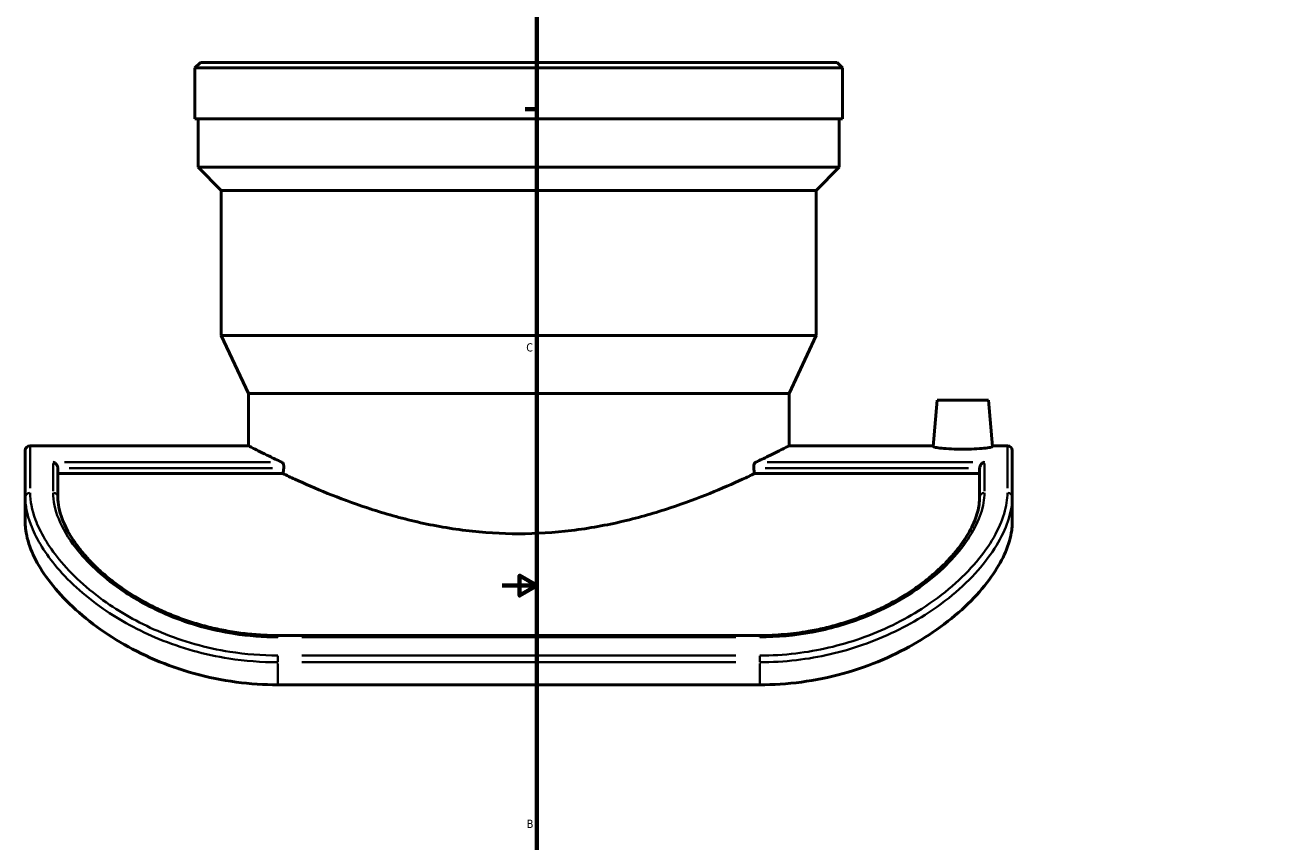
# Model space of a CAD drawing. Header units: inches. Extents: x -6.9 to 51.7, y -5.9 to 38.
# Tile 2 of 10: x -5.4 to 9.2, y 8 to 17.5. Entities that reach past the tile are written whole.
import ezdxf

# ---------------------------------------------------------------- set-up
doc = ezdxf.new("R2010")
doc.units = ezdxf.units.IN
doc.header["$MEASUREMENT"] = 0
for name, color, linetype, lineweight in [('Border (ANSI)', 7, 'Continuous', 70), ('Visible (ANSI)', 7, 'Continuous', 50), ('Visible Narrow (ANSI)', 7, 'Continuous', 35)]:
    doc.layers.add(name, color=color, linetype=linetype, lineweight=lineweight)
doc.styles.add('Note Text (ANSI)', font='tahoma.ttf')

# ---------------------------------------------------------------- blocks, each defined once
blk = doc.blocks.new('Borders Default Border')
at = {"layer": 'Border (ANSI)'}
blk.add_line((0.5, 16.5), (0.366, 16.5), dxfattribs=at)
at = {"layer": 'Border (ANSI)', "flags": 128}
for points in [[(0.5, 1), (0.5, 21), (33.5, 21), (33.5, 1), (0.5, 1)], [(0.1, 11), (0.5, 11), (0.3, 11.115), (0.3, 10.885), (0.5, 11)]]:
    blk.add_lwpolyline(points, dxfattribs=at)
at = {"layer": 'Border (ANSI)', "color": 5, "true_color": 0x0000ff, "char_height": 0.0945, "attachment_point": 7, "style": 'Note Text (ANSI)'}
for s, insert in [('C', (0.378, 13.701)), ('B', (0.384, 8.203))]:
    blk.add_mtext(s, dxfattribs=dict(at, insert=insert))

msp = doc.modelspace()

# ---------------------------------------------------------------- linework, layer by layer
at = {"layer": 'Visible (ANSI)'}
for p, q in [((-3.386, 17.038), (-3.449, 16.975)), ((-3.449, 16.388), (-3.449, 16.975)), ((4.031, 16.975), (-3.449, 16.975)), ((-3.386, 17.038), (3.969, 17.038)), ((3.969, 17.038), (4.031, 16.975)), ((4.031, 16.388), (4.031, 16.975)), ((4.031, 16.388), (-3.449, 16.388)), ((-3.411, 15.829), (-3.411, 16.388)), ((3.994, 15.829), (3.994, 16.388)), ((3.994, 15.829), (-3.411, 15.829)), ((-3.145, 15.562), (-3.411, 15.829)), ((3.727, 15.562), (3.994, 15.829)), ((3.727, 15.562), (-3.145, 15.562)), ((-3.145, 13.888), (-3.145, 15.562)), ((3.727, 13.888), (3.727, 15.562)), ((3.727, 13.888), (-3.145, 13.888)), ((-2.832, 13.216), (-3.145, 13.888)), ((3.414, 13.216), (3.727, 13.888)), ((3.414, 13.216), (-2.832, 13.216)), ((-2.832, 12.615), (-2.832, 13.216)), ((3.414, 12.615), (3.414, 13.216)), ((5.126, 13.141), (5.079, 12.605)), ((5.126, 13.141), (5.716, 13.141)), ((5.716, 13.141), (5.763, 12.605)), ((-5.354, 12.615), (-2.832, 12.615)), ((3.414, 12.615), (5.08, 12.615)), ((5.763, 12.615), (5.936, 12.615)), ((-5.409, 12.02), (-5.409, 12.56)), ((5.991, 12.56), (5.991, 12.02)), ((-5.033, 12.356), (-5.033, 12.02)), ((-2.433, 12.293), (-5.033, 12.293)), ((5.615, 12.293), (3.015, 12.293)), ((5.615, 12.02), (5.615, 12.356)), ((-5.409, 12.02), (-5.409, 11.717)), ((5.991, 11.717), (5.991, 12.02)), ((3.075, 10.424), (-2.493, 10.424)), ((-2.493, 9.855), (3.075, 9.855))]:
    msp.add_line(p, q, dxfattribs=at)
for centre, start, end in [((-5.354, 12.56), 90, 180), ((5.936, 12.56), 0, 90)]:
    msp.add_arc(centre, 0.0552, start, end, dxfattribs=at)
for start_param, end_param in [(4.195233, 4.201497), (2.081689, 2.087952)]:
    msp.add_ellipse((0.291, 6.594), major_axis=(0, -11.654), ratio=0.267949, start_param=start_param, end_param=end_param, dxfattribs=at)
for points, knots in [([(-2.832, 12.615), (-2.832, 12.615), (-2.812, 12.605), (-2.731, 12.563), (-2.67, 12.532), (-2.547, 12.472), (-2.498, 12.449), (-2.445, 12.424)], [36.65203, 36.65203, 36.65203, 36.65203, 38.176731, 38.176731, 39.701431, 39.701431, 40.514873, 40.514873, 40.514873, 40.514873]), ([(3.028, 12.424), (3.081, 12.449), (3.129, 12.472), (3.252, 12.532), (3.313, 12.563), (3.394, 12.605), (3.414, 12.615), (3.414, 12.615)], [8.354501, 8.354501, 8.354501, 8.354501, 9.167943, 9.167943, 10.692643, 10.692643, 12.217343, 12.217343, 12.217343, 12.217343]), ([(5.763, 12.605), (5.764, 12.603), (5.755, 12.599), (5.721, 12.593), (5.694, 12.589), (5.634, 12.583), (5.595, 12.58), (5.511, 12.576), (5.464, 12.575), (5.378, 12.575), (5.332, 12.576), (5.247, 12.58), (5.208, 12.583), (5.148, 12.589), (5.122, 12.593), (5.087, 12.599), (5.079, 12.603), (5.079, 12.605)], [1.307379, 1.307379, 1.307379, 1.307379, 1.63683, 1.63683, 1.966282, 1.966282, 2.295863, 2.295863, 2.625444, 2.625444, 2.955529, 2.955529, 3.285613, 3.285613, 3.614562, 3.614562, 3.943511, 3.943511, 3.943511, 3.943511]), ([(-5.088, 12.424), (-5.088, 12.424), (-5.088, 12.424), (-5.082, 12.422), (-5.076, 12.42), (-5.065, 12.414), (-5.06, 12.41), (-5.05, 12.4), (-5.046, 12.394), (-5.039, 12.383), (-5.037, 12.377), (-5.034, 12.367), (-5.033, 12.362), (-5.033, 12.357), (-5.033, 12.357), (-5.033, 12.356)], [-0.0007505, -0.0007505, -0.0007505, -0.0007505, 0, 0, 0.0625973, 0.0625973, 0.122244, 0.122244, 0.1831088, 0.1831088, 0.2287085, 0.2287085, 0.2684913, 0.2684913, 0.2689064, 0.2689064, 0.2689064, 0.2689064]), ([(-2.445, 12.424), (-2.444, 12.423), (-2.442, 12.422), (-2.437, 12.418), (-2.434, 12.414), (-2.428, 12.404), (-2.426, 12.398), (-2.423, 12.385), (-2.422, 12.377), (-2.422, 12.371), (-2.422, 12.366), (-2.422, 12.361), (-2.423, 12.356)], [-0.1879526, -0.1879526, -0.1879526, -0.1879526, -0.165986, -0.165986, -0.1051341, -0.1051341, -0.052567, -0.052567, 0, 0, 0, 0.0358029, 0.0358029, 0.0358029, 0.0358029]), ([(-2.433, 12.293), (-2.39, 12.272), (-2.344, 12.251), (-2.182, 12.176), (-2.053, 12.12), (-1.78, 12.01), (-1.626, 11.952), (-1.289, 11.841), (-1.107, 11.788), (-0.724, 11.698), (-0.523, 11.661), (-0.116, 11.612), (0.09, 11.599), (0.291, 11.599), (0.492, 11.599), (0.698, 11.612), (1.105, 11.661), (1.306, 11.698), (1.689, 11.788), (1.871, 11.841), (2.208, 11.952), (2.363, 12.01), (2.635, 12.12), (2.764, 12.176), (2.926, 12.251), (2.972, 12.272), (3.015, 12.293)], [-8.301654, -8.301654, -8.301654, -8.301654, -7.652121, -7.652121, -6.126041, -6.126041, -4.594531, -4.594531, -3.063021, -3.063021, -1.53151, -1.53151, 0, 0, 0, 1.53151, 1.53151, 3.063021, 3.063021, 4.594531, 4.594531, 6.126041, 6.126041, 7.652121, 7.652121, 8.301654, 8.301654, 8.301654, 8.301654]), ([(3.006, 12.356), (3.005, 12.361), (3.005, 12.366), (3.005, 12.371), (3.005, 12.377), (3.005, 12.385), (3.008, 12.398), (3.011, 12.404), (3.016, 12.414), (3.02, 12.418), (3.025, 12.422), (3.026, 12.423), (3.028, 12.424)], [-0.0358029, -0.0358029, -0.0358029, -0.0358029, 0, 0, 0, 0.052567, 0.052567, 0.1051341, 0.1051341, 0.165986, 0.165986, 0.1879526, 0.1879526, 0.1879526, 0.1879526]), ([(5.671, 12.424), (5.671, 12.424), (5.67, 12.424), (5.665, 12.422), (5.659, 12.42), (5.648, 12.414), (5.642, 12.41), (5.633, 12.4), (5.628, 12.394), (5.621, 12.383), (5.619, 12.377), (5.616, 12.367), (5.615, 12.362), (5.615, 12.357), (5.615, 12.357), (5.615, 12.356)], [-0.6322652, -0.6322652, -0.6322652, -0.6322652, -0.6313471, -0.6313471, -0.5547674, -0.5547674, -0.4817976, -0.4817976, -0.4073374, -0.4073374, -0.3515521, -0.3515521, -0.3028831, -0.3028831, -0.3023752, -0.3023752, -0.3023752, -0.3023752]), ([(-2.493, 10.424), (-2.56, 10.424), (-2.628, 10.426), (-2.762, 10.435), (-2.83, 10.441), (-2.963, 10.457), (-3.029, 10.468), (-3.16, 10.492), (-3.225, 10.506), (-3.353, 10.538), (-3.416, 10.556), (-3.539, 10.595), (-3.6, 10.616), (-3.719, 10.662), (-3.777, 10.686), (-3.889, 10.737), (-3.944, 10.764), (-4.05, 10.821), (-4.101, 10.85), (-4.2, 10.91), (-4.248, 10.941), (-4.338, 11.004), (-4.382, 11.037), (-4.465, 11.102), (-4.504, 11.135), (-4.579, 11.203), (-4.614, 11.236), (-4.68, 11.304), (-4.711, 11.339), (-4.768, 11.407), (-4.795, 11.441), (-4.844, 11.509), (-4.867, 11.543), (-4.908, 11.61), (-4.926, 11.643), (-4.958, 11.708), (-4.971, 11.739), (-5, 11.816), (-5.013, 11.86), (-5.029, 11.943), (-5.033, 11.983), (-5.033, 12.02)], [0, 0, 0, 0, 0.523093, 0.523093, 1.046074, 1.046074, 1.568679, 1.568679, 2.090579, 2.090579, 2.611311, 2.611311, 3.130235, 3.130235, 3.646578, 3.646578, 4.159636, 4.159636, 4.66889, 4.66889, 5.1741, 5.1741, 5.67539, 5.67539, 6.173335, 6.173335, 6.66906, 6.66906, 7.164209, 7.164209, 7.660883, 7.660883, 8.161626, 8.161626, 8.669527, 8.669527, 9.168446, 9.168446, 9.916825, 9.916825, 10.665204, 10.665204, 10.665204, 10.665204]), ([(5.615, 12.02), (5.615, 11.994), (5.613, 11.966), (5.605, 11.908), (5.599, 11.878), (5.582, 11.816), (5.571, 11.784), (5.545, 11.718), (5.529, 11.684), (5.494, 11.616), (5.474, 11.582), (5.43, 11.514), (5.406, 11.479), (5.354, 11.411), (5.326, 11.376), (5.265, 11.308), (5.233, 11.274), (5.164, 11.206), (5.128, 11.172), (5.051, 11.106), (5.011, 11.073), (4.926, 11.008), (4.882, 10.976), (4.789, 10.914), (4.741, 10.884), (4.641, 10.825), (4.589, 10.797), (4.482, 10.742), (4.427, 10.716), (4.313, 10.667), (4.255, 10.643), (4.135, 10.6), (4.074, 10.58), (3.95, 10.542), (3.887, 10.525), (3.762, 10.496), (3.701, 10.484), (3.547, 10.457), (3.453, 10.445), (3.265, 10.429), (3.17, 10.424), (3.075, 10.424)], [0, 0, 0, 0, 0.533255, 0.533255, 1.066511, 1.066511, 1.599766, 1.599766, 2.130143, 2.130143, 2.645635, 2.645635, 3.151173, 3.151173, 3.650411, 3.650411, 4.146328, 4.146328, 4.64141, 4.64141, 5.137654, 5.137654, 5.636517, 5.636517, 6.138896, 6.138896, 6.645232, 6.645232, 7.155566, 7.155566, 7.669584, 7.669584, 8.186689, 8.186689, 8.706142, 8.706142, 9.195884, 9.195884, 9.930497, 9.930497, 10.66511, 10.66511, 10.66511, 10.66511]), ([(-5.409, 11.717), (-5.409, 11.691), (-5.407, 11.665), (-5.393, 11.559), (-5.369, 11.474), (-5.297, 11.308), (-5.251, 11.223), (-5.129, 11.045), (-5.054, 10.952), (-4.878, 10.767), (-4.777, 10.676), (-4.556, 10.502), (-4.436, 10.42), (-4.19, 10.275), (-4.055, 10.206), (-3.768, 10.083), (-3.615, 10.029), (-3.299, 9.942), (-3.136, 9.909), (-2.811, 9.865), (-2.649, 9.855), (-2.493, 9.855)], [19.896569, 19.896569, 19.896569, 19.896569, 20.388708, 20.388708, 21.772138, 21.772138, 22.986017, 22.986017, 24.199896, 24.199896, 25.413776, 25.413776, 26.627655, 26.627655, 27.817303, 27.817303, 29.006952, 29.006952, 30.1966, 30.1966, 31.386249, 31.386249, 31.386249, 31.386249]), ([(3.075, 9.855), (3.231, 9.855), (3.393, 9.865), (3.718, 9.909), (3.881, 9.942), (4.197, 10.029), (4.35, 10.083), (4.638, 10.206), (4.772, 10.275), (5.018, 10.42), (5.138, 10.502), (5.36, 10.676), (5.461, 10.767), (5.637, 10.952), (5.712, 11.045), (5.833, 11.223), (5.879, 11.308), (5.951, 11.474), (5.976, 11.559), (5.989, 11.665), (5.991, 11.691), (5.991, 11.717)], [31.385568, 31.385568, 31.385568, 31.385568, 32.575216, 32.575216, 33.764865, 33.764865, 34.954513, 34.954513, 36.144162, 36.144162, 37.358041, 37.358041, 38.57192, 38.57192, 39.785799, 39.785799, 40.999678, 40.999678, 42.383109, 42.383109, 42.875247, 42.875247, 42.875247, 42.875247])]:
    msp.add_open_spline(points, degree=3, knots=knots, dxfattribs=at)
at = {"layer": 'Visible Narrow (ANSI)'}
for p, q in [((-5.354, 12.614), (-5.354, 12.123)), ((5.936, 12.123), (5.936, 12.614)), ((-5.088, 12.092), (-5.088, 12.411)), ((-2.577, 12.424), (-4.956, 12.424)), ((-4.902, 12.356), (-2.554, 12.356)), ((3.136, 12.356), (5.485, 12.356)), ((5.538, 12.424), (3.16, 12.424)), ((5.671, 12.411), (5.671, 12.092)), ((-2.493, 10.406), (-2.493, 10.424)), ((-2.214, 10.404), (2.797, 10.404)), ((3.075, 10.406), (3.075, 10.424)), ((-2.493, 10.118), (-2.493, 10.189)), ((-2.493, 9.868), (-2.493, 10.102)), ((2.797, 10.193), (-2.214, 10.193)), ((-2.214, 10.115), (2.797, 10.115)), ((3.075, 10.118), (3.075, 10.189)), ((3.075, 10.102), (3.075, 9.868))]:
    msp.add_line(p, q, dxfattribs=at)
for centre, major_axis, start_param, end_param in [((-5.354, 12.02), (-0.0552, 0), 4.790929, 6.204645), ((-5.088, 12.02), (0.0552, 0), 0.07854, 1.492257), ((5.671, 12.02), (-0.0552, 0), 4.790929, 6.204645), ((5.936, 12.02), (0.0552, 0), 0.07854, 1.492257)]:
    msp.add_ellipse(centre, major_axis=major_axis, ratio=0.909514, start_param=start_param, end_param=end_param, dxfattribs=at)
for points, knots in [([(-5.409, 12.02), (-5.409, 11.925), (-5.389, 11.819), (-5.291, 11.558), (-5.198, 11.399), (-4.924, 11.064), (-4.735, 10.889), (-4.317, 10.6), (-4.099, 10.48), (-3.61, 10.28), (-3.337, 10.203), (-2.871, 10.13), (-2.682, 10.115), (-2.493, 10.115)], [-11.728365, -11.728365, -11.728365, -11.728365, -10.045394, -10.045394, -7.896431, -7.896431, -5.552531, -5.552531, -3.553621, -3.553621, -1.413147, -1.413147, 0, 0, 0, 0]), ([(-2.493, 10.193), (-2.678, 10.193), (-2.864, 10.208), (-3.321, 10.28), (-3.589, 10.356), (-4.068, 10.554), (-4.282, 10.672), (-4.692, 10.958), (-4.878, 11.131), (-5.147, 11.461), (-5.238, 11.618), (-5.334, 11.873), (-5.354, 11.978), (-5.354, 12.07)], [0, 0, 0, 0, 1.413147, 1.413147, 3.553621, 3.553621, 5.552531, 5.552531, 7.896431, 7.896431, 10.045394, 10.045394, 11.728365, 11.728365, 11.728365, 11.728365]), ([(-5.088, 12.07), (-5.088, 11.98), (-5.068, 11.878), (-4.98, 11.663), (-4.915, 11.55), (-4.7, 11.273), (-4.527, 11.108), (-4.148, 10.844), (-3.955, 10.738), (-3.514, 10.555), (-3.261, 10.483), (-2.833, 10.417), (-2.663, 10.404), (-2.493, 10.404)], [-10.665204, -10.665204, -10.665204, -10.665204, -9.021713, -9.021713, -7.420261, -7.420261, -5.142252, -5.142252, -3.325101, -3.325101, -1.294954, -1.294954, 0, 0, 0, 0]), ([(5.936, 12.07), (5.936, 11.997), (5.924, 11.916), (5.872, 11.744), (5.832, 11.652), (5.724, 11.465), (5.658, 11.37), (5.497, 11.18), (5.403, 11.085), (5.192, 10.902), (5.075, 10.815), (4.736, 10.598), (4.497, 10.48), (4.002, 10.307), (3.749, 10.248), (3.353, 10.201), (3.214, 10.193), (3.075, 10.193)], [0, 0, 0, 0, 1.331822, 1.331822, 2.663644, 2.663644, 3.958481, 3.958481, 5.253319, 5.253319, 6.540239, 6.540239, 8.679633, 8.679633, 10.670197, 10.670197, 11.728314, 11.728314, 11.728314, 11.728314]), ([(3.075, 10.404), (3.278, 10.404), (3.482, 10.423), (3.881, 10.497), (4.077, 10.553), (4.541, 10.733), (4.795, 10.877), (5.112, 11.122), (5.209, 11.21), (5.375, 11.388), (5.444, 11.478), (5.558, 11.659), (5.601, 11.749), (5.657, 11.918), (5.671, 11.998), (5.671, 12.07)], [-10.66511, -10.66511, -10.66511, -10.66511, -9.1159, -9.1159, -7.537057, -7.537057, -5.131434, -5.131434, -3.882235, -3.882235, -2.633036, -2.633036, -1.316518, -1.316518, 0, 0, 0, 0]), ([(3.075, 10.115), (3.217, 10.115), (3.358, 10.124), (3.762, 10.171), (4.02, 10.231), (4.524, 10.406), (4.768, 10.525), (5.114, 10.744), (5.233, 10.833), (5.448, 11.018), (5.544, 11.114), (5.707, 11.307), (5.775, 11.404), (5.885, 11.594), (5.926, 11.687), (5.979, 11.863), (5.991, 11.945), (5.991, 12.02)], [-11.728314, -11.728314, -11.728314, -11.728314, -10.670197, -10.670197, -8.679633, -8.679633, -6.540239, -6.540239, -5.253319, -5.253319, -3.958481, -3.958481, -2.663644, -2.663644, -1.331822, -1.331822, 0, 0, 0, 0])]:
    msp.add_open_spline(points, degree=3, knots=knots, dxfattribs=at)

# ---------------------------------------------------------------- block references
msp.add_blockref('Borders Default Border', (0, 0))

doc.saveas('drawing.dxf')
